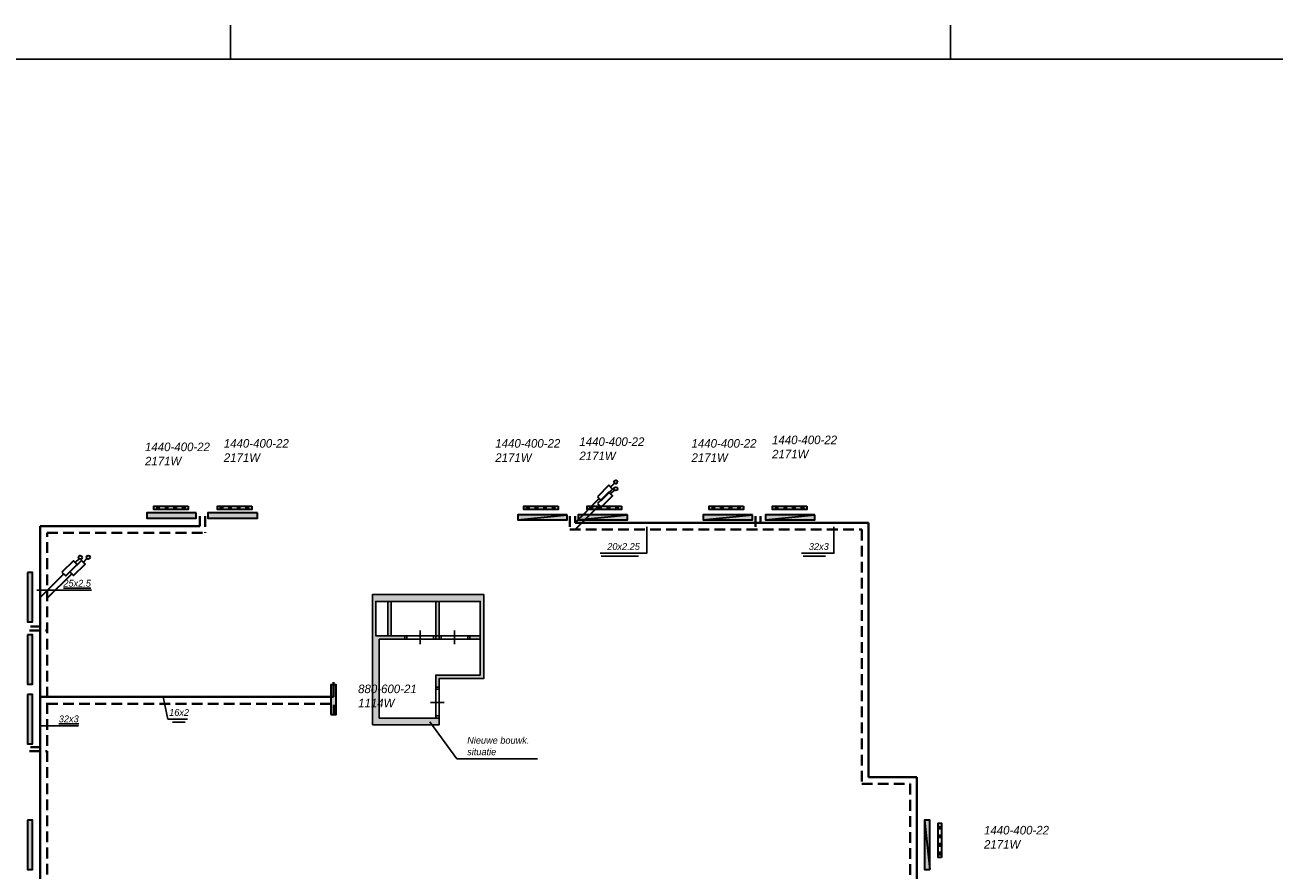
# Model space of a CAD drawing. Header units: millimetres. Extents: x -13501 to 278776, y 0 to 252300.
# Tile 68 of 132: x 64611 to 101067, y 227629 to 252300. Entities that reach past the tile are written whole.
import ezdxf
from ezdxf.enums import TextEntityAlignment as Align

# ---------------------------------------------------------------- set-up
doc = ezdxf.new("R2010")
doc.units = ezdxf.units.MM
doc.header["$LTSCALE"] = 100
doc.linetypes.add('B0703', pattern=[4.6875, 3.125, -1.5625])
doc.layers.get('0').update_dxf_attribs({"linetype": 'CONTINUOUS'})
for name, color, linetype in [('Bouwkundig nieuw', 251, 'CONTINUOUS'), ('SCHERMER_KADER', 7, 'CONTINUOUS'), ('SCHERMER_ONDERHOEK', 7, 'CONTINUOUS'), ('WT-tekst', 7, 'CONTINUOUS')]:
    doc.layers.add(name, color=color, linetype=linetype)
for name, color, linetype, lineweight in [('WL56cv-groep AB-Noord-A', 72, 'CONTINUOUS', 40), ('WL56cv-groep AB-Noord-R', 72, 'B0703', 40), ('WL56cv-groep AB-Zuid-A', 5, 'CONTINUOUS', 40), ('WL56cv-groep AB-Zuid-R', 5, 'B0703', 40), ('WL57vent-R', 150, 'CONTINUOUS', 35)]:
    doc.layers.add(name, color=color, linetype=linetype, lineweight=lineweight)
doc.layers.add('WL56cv-symbool', color=7, linetype='CONTINUOUS', lineweight=35, true_color=0x00a529)
doc.layers.add('WL57vent-symbool', color=7, linetype='CONTINUOUS', lineweight=35, true_color=0x00a529)
doc.styles.add('B-01', font='GOTHICI.TTF')
doc.styles.add('cg omega', font='GOTHICI.TTF', dxfattribs={"width": 1.32})
doc.styles.add('CG OMEGA BOLD', font='GOTHICBI.TTF', dxfattribs={"width": 1.32})
doc.dimstyles.new('schermer1-100', dxfattribs={"dimscale": 100, "dimtxt": 2, "dimasz": 2, "dimexe": 1, "dimexo": 1, "dimgap": 1, "dimtad": 1, "dimdec": 0, "dimzin": 0, "dimdsep": 46, "dimtxsty": 'B-01', "dimblk1": 'OBLIQUE', "dimblk2": 'OBLIQUE', "dimsah": 1, "dimcen": -3, "dimdle": 1, "dimclrd": 256, "dimclre": 256, "dimclrt": 256, "dimadec": 0, "dimazin": 0, "dimtfac": 0.75, "dimtdec": 0, "dimtmove": 0, "dimatfit": 1, "dimldrblk": 'NONE', "dimfxl": 1, "dimtvp": 1.5, "dimtolj": 1, "dimtzin": 0, "dimlwd": -1, "dimlwe": -1, "dimarcsym": 0})

# ---------------------------------------------------------------- blocks, each defined once
blk = doc.blocks.new('1350x840')
at = {"layer": 'SCHERMER_KADER', "color": 9}
for p, q in [((-620, 831), (-620, 821)), ((-410, 831), (-410, 821))]:
    blk.add_line(p, q, dxfattribs=at)
at = {"layer": 'SCHERMER_KADER', "color": 8, "linetype": 'Continuous'}
blk.add_line((0, 821), (-1316, 821), dxfattribs=at)
at = {"layer": 'SCHERMER_ONDERHOEK', "style": 'B-01'}
for tag, p in [('WIJZA', (-161.01, 168.4)), ('WIJZG', (-75.51, 168.4)), ('OMSCHRIJVINGA', (-161.01, 162)), ('OMSCHRIJVINGG', (-75.51, 162)), ('WIJZB', (-161.01, 155.6)), ('WIJZH', (-75.51, 155.6)), ('OMSCHRIJVINGB', (-161.01, 149.2)), ('OMSCHRIJVINGH', (-75.51, 149.2)), ('WIJZC', (-161.01, 142.8)), ('WIJZI', (-75.51, 142.8)), ('OMSCHRIJVINGC', (-161.01, 136.4)), ('OMSCHRIJVINGI', (-75.51, 136.4)), ('WIJZD', (-161.01, 130)), ('WIJZJ', (-75.51, 130)), ('OMSCHRIJVINGD', (-161.01, 123.6)), ('OMSCHRIJVINGJ', (-75.51, 123.6)), ('WIJZE', (-161.01, 117.2)), ('WIJZK', (-75.51, 117.2)), ('OMSCHRIJVINGE', (-161.01, 110.8)), ('OMSCHRIJVINGK', (-75.51, 110.8)), ('WIJZF', (-161.01, 104.4)), ('WIJZL', (-75.51, 104.4)), ('OMSCHRIJVINGF', (-161.01, 98)), ('OMSCHRIJVINGL', (-75.51, 98))]:
    blk.add_attdef(tag, text='', height=1.8, dxfattribs=at).set_placement(p, align=Align.MIDDLE_LEFT)
at = {"layer": 'SCHERMER_ONDERHOEK', "style": 'cg omega', "oblique": 15, "width": 1.32}
blk.add_attdef('STATUS', (-179.5, 76.8), '', height=3.5, dxfattribs=at)
at = {"layer": 'SCHERMER_ONDERHOEK', "width": 1.32}
for tag, height, style, p in [('BENAMING', 2.34, 'CG OMEGA BOLD', (-161.26, 58)), ('BENAMING2', 2.34, 'CG OMEGA BOLD', (-161.26, 51.6)), ('BETREFT', 2.34, 'CG OMEGA BOLD', (-161.26, 45.2)), ('SCHAAL', 1.8, 'cg omega', (-161.26, 38.8)), ('DATUM', 1.8, 'cg omega', (-161.26, 26)), ('NR', 1.8, 'cg omega', (-125.23, 19.6)), ('A?', 1.8, 'cg omega', (-72.69, 19.6)), ('DD', 1.8, 'cg omega', (-125.23, 13.2)), ('TEKNR.', 2.34, 'CG OMEGA BOLD', (-72.69, 13.2))]:
    blk.add_attdef(tag, text='', height=height, dxfattribs=dict(at, style=style)).set_placement(p, align=Align.MIDDLE_LEFT)
blk = doc.blocks.new('puk1440')
at = {"layer": 'WL56cv-symbool'}
blk.add_hatch(color=256, dxfattribs=at).paths.add_polyline_path([(720, 0), (720, 150), (-720, 150), (-720, 0)])
blk.add_lwpolyline([(-720, 0), (720, 0), (720, 150), (-720, 150)], close=True, dxfattribs=at)
blk = doc.blocks.new('H10')
blk.add_hatch(color=256).paths.add_polyline_path([(-720, -75), (720, -75), (720, 75), (-720, 75)])
blk.add_line((720, 75), (-720, -75))
blk.add_lwpolyline([(-720, -75), (720, -75), (720, 75), (-720, 75)], close=True)
blk = doc.blocks.new('_OBLIQUE')
at = {"color": 0, "linetype": 'ByBlock'}
blk.add_line((-0.5, -0.5), (0.5, 0.5), dxfattribs=at)
blk = doc.blocks.new('_None')
blk = doc.blocks.new('e9')
for p, q in [((1150, 1152), (1037, 1040)), ((0, 0), (707, 707))]:
    blk.add_line(p, q)
blk.add_lwpolyline([(653, 761), (761, 653), (1093, 985), (985, 1093)], close=True)
blk.add_circle((1187, 1189), 52.2)
blk = doc.blocks.new('Mulder B')
at = {"layer": 'Bouwkundig nieuw'}
h = blk.add_hatch(color=252, dxfattribs=at)
h.paths.add_polyline_path([(0, 0), (0, 3800), (3248, 3800), (3248, 1351), (1948, 1352), (1948, 1099), (1848, 1099), (1848, 1451), (3148, 1451), (3148, 3600), (100, 3600), (100, 2600), (949, 2600), (949, 2500), (200, 2500), (200, 200), (1848, 200), (1948, 200), (1948, 0)])
h.paths.add_polyline_path([(550, 2600), (450, 2600), (450, 3600), (550, 3600)], flags=17)
h.paths.add_polyline_path([(1948, 2500), (1848, 2500), (1848, 2600), (1948, 2600)], flags=16)
h.paths.add_polyline_path([(1948, 2600), (1848, 2600), (1848, 3600), (1948, 3600)], flags=16)
h.paths.add_polyline_path([(3148, 2600), (3148, 2500), (2847, 2500), (2847, 2600)], flags=17)
for p, q in [((949, 2601), (949, 2501)), ((1009, 2601), (1009, 2501)), ((1399, 2751), (1399, 2351)), ((1788, 2600), (1788, 2501)), ((1848, 2600), (1848, 2501)), ((1948, 2601), (1948, 2501)), ((2008, 2601), (2008, 2501)), ((2398, 2751), (2398, 2351)), ((2787, 2600), (2787, 2501)), ((2847, 2600), (2847, 2501)), ((1848, 1099), (1948, 1099)), ((1848, 1040), (1948, 1040)), ((1698, 650), (2098, 650)), ((1848, 260), (1948, 260)), ((1848, 200), (1948, 200))]:
    blk.add_line(p, q, dxfattribs=at)
blk.add_lwpolyline([(0, 0), (1948, 0), (1948, 1352), (3248, 1351), (3248, 3800), (0, 3800)], close=True, dxfattribs=at)
for points in [[(200, 200), (1848, 200), (1848, 1451), (3148, 1451), (3148, 3600), (100, 3600), (100, 2600), (3148, 2600)], [(450, 2600), (450, 3600)], [(550, 2600), (550, 3600)], [(1848, 2600), (1848, 3597)], [(1948, 2600), (1948, 3597)], [(200, 200), (200, 2500), (3148, 2500)]]:
    blk.add_lwpolyline(points, dxfattribs=at)
at = {"layer": 'WT-tekst', "insert": (2766, -886), "char_height": 200, "attachment_point": 7, "style": 'B-01'}
blk.add_mtext('Nieuwe bouwk.\\Psituatie', dxfattribs=at)
at = {"layer": 'WT-tekst', "annotation_type": 0, "has_hookline": 1, "hookline_direction": 0, "text_width": 2049}
blk.add_leader([(1681, 85), (2466, -986), (2666, -986)], dimstyle='schermer1-100', dxfattribs=at)

msp = doc.modelspace()

# ---------------------------------------------------------------- hatches: boundary and pattern name
at = {"layer": 'WL56cv-symbool'}
msp.add_hatch(color=256, dxfattribs=at).paths.add_polyline_path([(73534, 232192), (73684, 232192), (73684, 233062), (73534, 233062)])
at = {"layer": 'WL57vent-symbool'}
h = msp.add_hatch(dxfattribs=at)
h.set_pattern_fill('PLAST', color=256, scale=1000, angle=90, style=0)
h.set_pattern_definition([(90, (126778.27, 176408.75), (-250, 2e-14), []), (90, (126747.02, 176408.75), (-250, 2e-14), []), (90, (126715.77, 176408.75), (-250, 2e-14), [])])
h.paths.add_polyline_path([(69373, 238269), (69373, 238169), (68373, 238169), (68373, 238269)])
h = msp.add_hatch(dxfattribs=at)
h.set_pattern_fill('PLAST', color=256, scale=1000, angle=90, style=0)
h.set_pattern_definition([(90, (128628.27, 176408.75), (-250, 2e-14), []), (90, (128597.02, 176408.75), (-250, 2e-14), []), (90, (128565.77, 176408.75), (-250, 2e-14), [])])
h.paths.add_polyline_path([(71223, 238269), (71223, 238169), (70223, 238169), (70223, 238269)])
h = msp.add_hatch(dxfattribs=at)
h.set_pattern_fill('PLAST', color=256, scale=1000, angle=90, style=0)
h.set_pattern_definition([(90, (137562.77, 176408.75), (-250, 2e-14), []), (90, (137531.52, 176408.75), (-250, 2e-14), []), (90, (137500.27, 176408.75), (-250, 2e-14), [])])
h.paths.add_polyline_path([(80158, 238269), (80158, 238169), (79158, 238169), (79158, 238269)])
h = msp.add_hatch(dxfattribs=at)
h.set_pattern_fill('PLAST', color=256, scale=1000, angle=90, style=0)
h.set_pattern_definition([(90, (139412.77, 176408.75), (-250, 2e-14), []), (90, (139381.52, 176408.75), (-250, 2e-14), []), (90, (139350.27, 176408.75), (-250, 2e-14), [])])
h.paths.add_polyline_path([(82008, 238269), (82008, 238169), (81008, 238169), (81008, 238269)])
h = msp.add_hatch(dxfattribs=at)
h.set_pattern_fill('PLAST', color=256, scale=1000, angle=90, style=0)
h.set_pattern_definition([(90, (142970.7, 176408.75), (-250, 2e-14), []), (90, (142939.46, 176408.75), (-250, 2e-14), []), (90, (142908.2, 176408.75), (-250, 2e-14), [])])
h.paths.add_polyline_path([(85565, 238269), (85565, 238169), (84565, 238169), (84565, 238269)])
h = msp.add_hatch(dxfattribs=at)
h.set_pattern_fill('PLAST', color=256, scale=1000, angle=90, style=0)
h.set_pattern_definition([(90, (144820.7, 176408.75), (-250, 2e-14), []), (90, (144789.46, 176408.75), (-250, 2e-14), []), (90, (144758.2, 176408.75), (-250, 2e-14), [])])
h.paths.add_polyline_path([(87415, 238269), (87415, 238169), (86415, 238169), (86415, 238269)])
h = msp.add_hatch(dxfattribs=at)
h.set_pattern_fill('PLAST', color=256, scale=1000, style=0)
h.set_pattern_definition([(7e-15, (29480.07, 170614.1), (0, 250), []), (7e-15, (29480.07, 170645.34), (0, 250), []), (7e-15, (29480.07, 170676.6), (0, 250), [])])
h.paths.add_polyline_path([(91340, 228019), (91240, 228019), (91240, 229019), (91340, 229019)])

# ---------------------------------------------------------------- linework, layer by layer
at = {"layer": 'WL56cv-groep AB-Noord-A'}
for p, q in [((69710, 237981), (69710, 237688)), ((65055, 211860), (65055, 237688)), ((65055, 237688), (69710, 237688)), ((64774, 234755), (65059, 234755)), ((73607, 233132), (73607, 232705)), ((65055, 232705), (73607, 232705)), ((64774, 231237), (65059, 231237))]:
    msp.add_line(p, q, dxfattribs=at)
at = {"layer": 'WL56cv-groep AB-Noord-R'}
for p, q in [((69861, 237981), (69861, 237488)), ((65255, 212060), (65255, 237488)), ((65255, 237488), (69861, 237488)), ((64740, 234638), (65261, 234638)), ((65255, 232505), (73622, 232505)), ((73622, 232161), (73622, 232505)), ((64740, 231120), (65261, 231120))]:
    msp.add_line(p, q, dxfattribs=at)
at = {"layer": 'WL56cv-groep AB-Zuid-A'}
for p, q in [((80652, 237981), (80652, 237783)), ((80652, 237783), (89214, 237783)), ((86064, 237981), (86064, 237783)), ((89214, 237783), (89214, 230369)), ((89214, 230369), (90624, 230369)), ((90624, 230369), (90624, 214322))]:
    msp.add_line(p, q, dxfattribs=at)
at = {"layer": 'WL56cv-groep AB-Zuid-R'}
for p, q in [((80501, 237981), (80501, 237583)), ((85913, 237981), (85913, 237583)), ((80501, 237583), (89014, 237583)), ((89014, 237583), (89014, 230169)), ((89014, 230169), (90424, 230169)), ((90424, 230169), (90424, 214522))]:
    msp.add_line(p, q, dxfattribs=at)
at = {"layer": 'WL56cv-symbool'}
msp.add_lwpolyline([(73534, 232192), (73684, 232192), (73684, 233062), (73534, 233062)], close=True, dxfattribs=at)
at = {"layer": 'WL57vent-symbool'}
for points in [[(69373, 238269), (69373, 238169), (68373, 238169), (68373, 238269)], [(71223, 238269), (71223, 238169), (70223, 238169), (70223, 238269)], [(80158, 238269), (80158, 238169), (79158, 238169), (79158, 238269)], [(82008, 238269), (82008, 238169), (81008, 238169), (81008, 238269)], [(85565, 238269), (85565, 238169), (84565, 238169), (84565, 238269)], [(87415, 238269), (87415, 238169), (86415, 238169), (86415, 238269)], [(91340, 228019), (91240, 228019), (91240, 229019), (91340, 229019)]]:
    msp.add_lwpolyline(points, close=True, dxfattribs=at)
at = {"layer": 'WT-tekst'}
for p, q in [((81410, 236810), (82503, 236810)), ((87308, 236810), (87960, 236810)), ((68776, 232058), (68637, 232707)), ((68776, 232058), (69347, 232058)), ((68914, 231971), (69286, 231971))]:
    msp.add_line(p, q, dxfattribs=at)
for points in [[(81389, 236897), (82744, 236897), (82744, 237665)], [(87255, 236897), (88201, 236897), (88201, 237665)]]:
    msp.add_lwpolyline(points, dxfattribs=at)

# ---------------------------------------------------------------- block references
at = {"xscale": 100, "yscale": 100, "zscale": 100}
msp.add_blockref('1350x840', (132600, 169200), dxfattribs=at)
at = {"layer": 'WL56cv-symbool'}
for p in [(80652, 237783), (80653, 237584), (65036, 235584), (65269, 235590)]:
    msp.add_blockref('e9', p, dxfattribs=at)
for name, p, rotation in [('puk1440', (68886, 238069), 180), ('puk1440', (70667, 238069), 180), ('H10', (79705, 237942), 180), ('H10', (81459, 237942), 180), ('H10', (85112, 237942), 180), ('H10', (86927, 237942), 180), ('puk1440', (64681, 235618), 270), ('puk1440', (64681, 233794), 270), ('puk1440', (64681, 232056), 270), ('puk1440', (64681, 228392), 270), ('H10', (90921, 228394), 90)]:
    msp.add_blockref(name, p, dxfattribs=dict(at, rotation=rotation))
at = {"layer": 'WL57vent-R'}
msp.add_blockref('Mulder B', (74741, 231889), dxfattribs=at)

# ---------------------------------------------------------------- texts
at = {"layer": 'WT-tekst', "style": 'B-01'}
for s, p in [('1440-400-22', (80779, 240025)), ('1440-400-22', (86399, 240076)), ('1440-400-22', (68110, 239872)), ('1440-400-22', (70409, 239974)), ('1440-400-22', (78327, 239974)), ('1440-400-22', (84049, 239974)), ('2171W', (86399, 239661)), ('2171W', (68110, 239457)), ('2171W', (70409, 239559)), ('2171W', (78327, 239559)), ('2171W', (80779, 239610)), ('2171W', (84049, 239559)), ('880-600-21', (74326, 232815)), ('1114W', (74326, 232400)), ('1440-400-22', (92580, 228694)), ('2171W', (92580, 228279))]:
    msp.add_text(s, height=250, dxfattribs=at).set_placement(p)
at = {"layer": 'WT-tekst', "char_height": 200, "style": 'B-01'}
for s, insert, attachment_point in [('20x2.25', (82544, 236989), 9), ('32x3', (88053, 236989), 9), ('{\\L25x2.5}', (65731, 235917), 7), ('16x2', (69395, 232150), 9), ('{\\L32x3}', (65597, 231961), 7)]:
    msp.add_mtext(s, dxfattribs=dict(at, insert=insert, attachment_point=attachment_point))

# ---------------------------------------------------------------- leaders
at = {"layer": 'WT-tekst', "has_arrowhead": 0, "annotation_type": 0, "has_hookline": 1, "hookline_direction": 0}
for points, text_width in [([(64954, 235817), (65631, 235817)], 816), ([(65020, 231861), (65497, 231861)], 575)]:
    msp.add_leader(points, dimstyle='schermer1-100', dxfattribs=dict(at, text_width=text_width))

doc.saveas('drawing.dxf')
